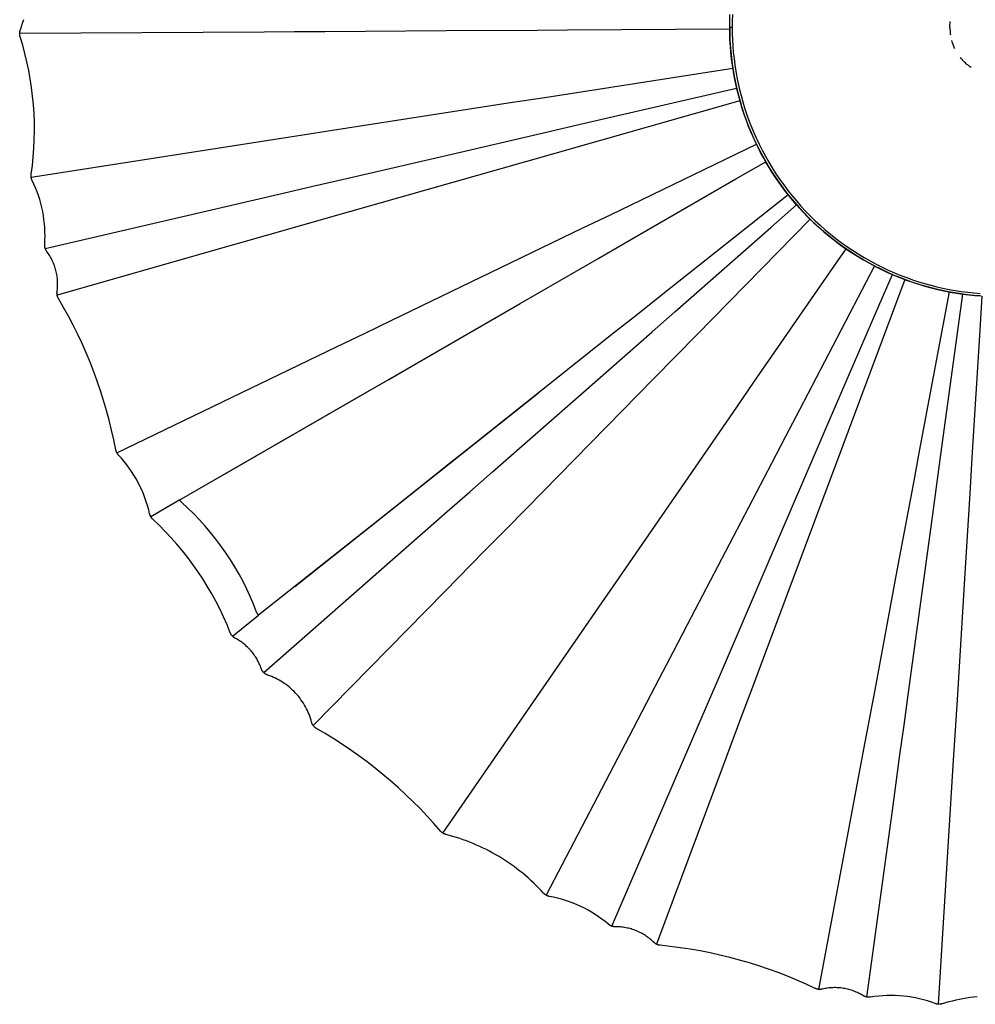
# Model space of a CAD drawing. Header units: millimetres. Extents: x 5000 to 5983, y 0 to 1484.
# Tile 1 of 12: x 5000 to 5195, y 0 to 201. Entities that reach past the tile are written whole.
import ezdxf

# ---------------------------------------------------------------- set-up
doc = ezdxf.new("R2010")
doc.units = ezdxf.units.MM
doc.layers.add('Make2D$Sichtbar$Kurven', color=7, linetype='Continuous', true_color=0x000000)
doc.layers.add('Make2D$Sichtbar$Tangenten', color=7, linetype='Continuous', true_color=0x000000)

msp = doc.modelspace()

# ---------------------------------------------------------------- linework, layer by layer
at = {"layer": 'Make2D$Sichtbar$Kurven', "color": 18, "lineweight": -3, "true_color": 0x000000}
for points in [[(5000.13, 198.97), (5000.37, 199.66), (5000.6, 200.36), (5000.82, 201.06)], [(5144.94, 199.52), (5144.96, 200.81), (5145, 202.11)], [(5000, 198.29), (5000, 198.29), (5049.91, 198.6), (5056.08, 198.63), (5062.27, 198.67), (5087.05, 198.82), (5105.63, 198.94), (5111.83, 198.98), (5144.94, 199.18)], [(5158.6, 163.24), (5157.83, 164.14), (5157.08, 165.05), (5156.35, 165.98), (5155.64, 166.92), (5154.95, 167.88), (5154.29, 168.85), (5153.64, 169.84), (5153.01, 170.84), (5152.41, 171.85), (5151.83, 172.88), (5151.26, 173.91), (5150.73, 174.96), (5150.21, 176.03), (5149.72, 177.1), (5149.25, 178.18), (5148.8, 179.27), (5148.34, 180.48), (5147.9, 181.7), (5147.5, 182.93), (5147.12, 184.17), (5146.78, 185.42), (5146.46, 186.68), (5146.17, 187.94), (5145.92, 189.21), (5145.69, 190.49), (5145.49, 191.77), (5145.32, 193.05), (5145.19, 194.34), (5145.08, 195.63), (5145, 196.93), (5144.96, 198.22), (5144.94, 199.52)], [(5144.94, 199.52), (5144.95, 198.3), (5144.99, 197.07), (5145.06, 195.82), (5145.16, 194.58), (5145.29, 193.32), (5145.45, 192.05), (5145.64, 190.78), (5145.86, 189.51), (5146.11, 188.23), (5146.4, 186.95), (5146.71, 185.67), (5147.06, 184.38), (5147.45, 183.1), (5147.86, 181.82), (5148.32, 180.54), (5148.8, 179.27), (5149.32, 178.01), (5149.88, 176.75), (5150.46, 175.5), (5151.08, 174.26), (5151.74, 173.03), (5152.43, 171.81), (5153.15, 170.61), (5153.91, 169.42), (5154.69, 168.25), (5155.51, 167.1), (5156.36, 165.96), (5157.24, 164.85), (5158.15, 163.76), (5159.09, 162.69), (5160.06, 161.65), (5161.05, 160.63), (5162.07, 159.63), (5163.11, 158.67), (5164.18, 157.73), (5165.27, 156.82), (5166.39, 155.94), (5167.52, 155.09), (5168.67, 154.27), (5169.84, 153.48), (5171.03, 152.73), (5172.23, 152.01), (5173.45, 151.32), (5174.68, 150.66), (5175.92, 150.04), (5177.17, 149.45), (5178.43, 148.9), (5179.7, 148.38), (5180.97, 147.89), (5182.24, 147.44), (5183.52, 147.02), (5184.81, 146.64), (5186.09, 146.29), (5187.37, 145.97), (5188.65, 145.69), (5189.93, 145.44), (5191.21, 145.21), (5192.48, 145.03), (5193.74, 144.87), (5195, 144.74), (5196.25, 144.64)], [(5189.9, 199.46), (5189.9, 199.8), (5189.91, 200.08), (5189.93, 200.37), (5189.96, 200.68)], [(5189.9, 199.46), (5189.9, 199.24), (5189.91, 199.07), (5189.92, 198.89), (5189.93, 198.72), (5189.94, 198.54), (5189.96, 198.36), (5189.98, 198.19), (5190.01, 197.98)], [(5000, 198.29), (5000, 198.33), (5000, 198.37), (5000.01, 198.42), (5000.01, 198.46), (5000.02, 198.5), (5000.02, 198.55), (5000.03, 198.59), (5000.04, 198.63), (5000.05, 198.67), (5000.06, 198.72), (5000.07, 198.76), (5000.08, 198.8), (5000.09, 198.84), (5000.1, 198.88), (5000.12, 198.93), (5000.13, 198.97)], [(5000.1, 197.58), (5000.09, 197.63), (5000.08, 197.67), (5000.06, 197.71), (5000.05, 197.76), (5000.05, 197.8), (5000.04, 197.84), (5000.03, 197.89), (5000.02, 197.93), (5000.02, 197.97), (5000.01, 198.02), (5000.01, 198.06), (5000, 198.11), (5000, 198.15), (5000, 198.2), (5000, 198.24), (5000, 198.29)], [(5002.34, 169.51), (5002.58, 171.27), (5002.76, 173.03), (5002.89, 174.8), (5002.98, 176.58), (5003.01, 178.35), (5002.99, 180.13), (5002.93, 181.9), (5002.81, 183.67), (5002.64, 185.44), (5002.43, 187.2), (5002.16, 188.96), (5001.85, 190.7), (5001.48, 192.44), (5001.07, 194.17), (5000.61, 195.88), (5000.1, 197.58)], [(5079.9, 198.78), (5079.9, 198.78)], [(5190.89, 195.17), (5190.79, 195.39), (5190.71, 195.58), (5190.63, 195.77), (5190.55, 195.96), (5190.48, 196.15), (5190.41, 196.35), (5190.35, 196.54), (5190.28, 196.78)], [(5192.38, 192.92), (5192.22, 193.11), (5192.07, 193.3)], [(5145.59, 191.09), (5112.87, 186.01), (5106.74, 185.06), (5100.62, 184.11), (5063.89, 178.41), (5057.77, 177.46), (5051.68, 176.51), (5040.32, 174.75), (5002.35, 168.85), (5002.35, 168.85)], [(5192.38, 192.92), (5192.41, 192.88), (5192.63, 192.64), (5192.86, 192.41), (5192.89, 192.38)], [(5194.22, 191.28), (5194.02, 191.42), (5193.86, 191.55), (5193.7, 191.67), (5193.54, 191.8), (5193.38, 191.93), (5193.22, 192.07), (5193.07, 192.21), (5192.89, 192.38)], [(5147.04, 184.48), (5109.23, 173.73), (5103.27, 172.03), (5067.53, 161.86), (5061.57, 160.17), (5055.64, 158.48), (5044.59, 155.34), (5007.65, 144.83), (5007.65, 144.83)], [(5081.32, 181.11), (5081.32, 181.11)], [(5019.84, 112.61), (5019.84, 112.61), (5064.81, 134.32), (5070.36, 137), (5075.94, 139.69), (5098.25, 150.46), (5114.99, 158.54), (5120.58, 161.23), (5150.4, 175.63)], [(5032.68, 102.98), (5070, 124.52), (5075.34, 127.6), (5080.7, 130.7), (5102.16, 143.09), (5118.26, 152.38), (5123.63, 155.48), (5146.22, 168.53), (5152.3, 172.04)], [(5083, 172.4), (5083, 172.4)], [(5002.35, 168.85), (5002.34, 168.89), (5002.33, 168.93), (5002.33, 168.97), (5002.33, 169.01), (5002.32, 169.06), (5002.32, 169.1), (5002.32, 169.14), (5002.32, 169.18), (5002.32, 169.22), (5002.32, 169.26), (5002.32, 169.3), (5002.32, 169.34), (5002.33, 169.38), (5002.33, 169.42), (5002.34, 169.47), (5002.34, 169.51)], [(5002.54, 168.24), (5002.52, 168.27), (5002.51, 168.31), (5002.49, 168.35), (5002.48, 168.38), (5002.46, 168.42), (5002.45, 168.46), (5002.43, 168.5), (5002.42, 168.54), (5002.41, 168.57), (5002.4, 168.61), (5002.39, 168.65), (5002.38, 168.69), (5002.37, 168.73), (5002.36, 168.77), (5002.35, 168.81), (5002.35, 168.85)], [(5005.12, 155.15), (5005.16, 156), (5005.18, 156.84), (5005.16, 157.68), (5005.12, 158.52), (5005.06, 159.36), (5004.96, 160.2), (5004.84, 161.04), (5004.69, 161.87), (5004.51, 162.69), (5004.31, 163.51), (5004.08, 164.32), (5003.83, 165.12), (5003.54, 165.92), (5003.23, 166.7), (5002.9, 167.47), (5002.54, 168.24)], [(5156.86, 165.32), (5130.95, 144.74), (5126.1, 140.88), (5121.25, 137.02), (5092.15, 113.91), (5087.31, 110.06), (5082.48, 106.22), (5073.49, 99.08), (5048.77, 79.43)], [(5084.48, 166.68), (5084.47, 166.68)], [(5196.06, 144.65), (5194.77, 144.76), (5193.48, 144.9), (5192.19, 145.07), (5190.91, 145.26), (5189.64, 145.49), (5188.37, 145.75), (5187.1, 146.04), (5185.85, 146.35), (5184.6, 146.7), (5183.36, 147.08), (5182.13, 147.48), (5180.91, 147.91), (5179.7, 148.38), (5178.4, 148.91), (5177.11, 149.48), (5175.84, 150.08), (5174.59, 150.71), (5173.35, 151.37), (5172.13, 152.07), (5170.93, 152.79), (5169.75, 153.55), (5168.58, 154.33), (5167.44, 155.15), (5166.32, 155.99), (5165.22, 156.86), (5164.14, 157.76), (5163.08, 158.69), (5162.05, 159.64), (5161.05, 160.62), (5159.8, 161.91), (5158.6, 163.24)], [(5161.39, 160.29), (5138.21, 136.68), (5133.87, 132.26), (5129.53, 127.84), (5103.5, 101.33), (5099.17, 96.91), (5094.85, 92.52), (5086.81, 84.32), (5059.91, 56.92), (5059.91, 56.92)], [(5005.21, 154.36), (5005.19, 154.41), (5005.18, 154.46), (5005.17, 154.51), (5005.16, 154.56), (5005.15, 154.61), (5005.14, 154.66), (5005.13, 154.7), (5005.12, 154.75), (5005.12, 154.8), (5005.12, 154.85), (5005.11, 154.9), (5005.11, 154.95), (5005.11, 155), (5005.11, 155.05), (5005.11, 155.1), (5005.12, 155.15)], [(5005.54, 153.71), (5005.52, 153.74), (5005.49, 153.78), (5005.46, 153.82), (5005.44, 153.86), (5005.41, 153.9), (5005.39, 153.94), (5005.37, 153.98), (5005.35, 154.02), (5005.33, 154.06), (5005.31, 154.1), (5005.29, 154.14), (5005.27, 154.19), (5005.25, 154.23), (5005.24, 154.27), (5005.22, 154.32), (5005.21, 154.36)], [(5007.64, 145.51), (5007.67, 145.78), (5007.7, 146.05), (5007.72, 146.32), (5007.74, 146.59), (5007.74, 146.86), (5007.75, 147.13), (5007.74, 147.4), (5007.73, 147.68), (5007.71, 147.95), (5007.69, 148.22), (5007.66, 148.48), (5007.62, 148.75), (5007.57, 149.02), (5007.52, 149.29), (5007.47, 149.55), (5007.4, 149.82), (5007.33, 150.08), (5007.25, 150.34), (5007.17, 150.6), (5007.08, 150.85), (5006.99, 151.11), (5006.89, 151.36), (5006.78, 151.61), (5006.66, 151.85), (5006.54, 152.1), (5006.42, 152.34), (5006.29, 152.57), (5006.15, 152.81), (5006.01, 153.04), (5005.86, 153.26), (5005.7, 153.49), (5005.54, 153.71)], [(5086.41, 34.94), (5086.41, 34.94), (5114.75, 76.04), (5118.25, 81.11), (5121.76, 86.21), (5135.83, 106.61), (5146.38, 121.91), (5149.9, 127.01), (5164.71, 148.49), (5168.69, 154.26)], [(5174.48, 150.76), (5159.19, 121.42), (5156.32, 115.92), (5153.46, 110.42), (5136.28, 77.47), (5133.42, 71.98), (5130.57, 66.51), (5125.26, 56.32), (5107.5, 22.26), (5107.5, 22.26), (5107.5, 22.26), (5107.5, 22.26)], [(5180.67, 148), (5169.1, 117.02), (5166.93, 111.21), (5164.76, 105.4), (5151.77, 70.59), (5149.6, 64.79), (5147.45, 59.01), (5143.43, 48.25), (5129.99, 12.26), (5129.99, 12.26)], [(5007.65, 144.83), (5007.64, 144.87), (5007.63, 144.92), (5007.63, 144.96), (5007.62, 145), (5007.62, 145.04), (5007.62, 145.09), (5007.61, 145.13), (5007.61, 145.17), (5007.61, 145.21), (5007.61, 145.26), (5007.61, 145.3), (5007.62, 145.34), (5007.62, 145.38), (5007.62, 145.43), (5007.63, 145.47), (5007.64, 145.51)], [(5007.92, 144.1), (5007.89, 144.14), (5007.87, 144.18), (5007.85, 144.23), (5007.83, 144.27), (5007.81, 144.32), (5007.79, 144.36), (5007.77, 144.41), (5007.75, 144.45), (5007.73, 144.5), (5007.72, 144.54), (5007.7, 144.59), (5007.69, 144.64), (5007.68, 144.68), (5007.67, 144.73), (5007.65, 144.78), (5007.65, 144.83)], [(5163.17, 3.04), (5163.17, 3.04), (5172.34, 52.1), (5173.47, 58.15), (5174.61, 64.24), (5179.16, 88.59), (5182.57, 106.86), (5183.71, 112.95), (5188.51, 138.6), (5189.79, 145.46)], [(5019.64, 113.2), (5019.23, 115.23), (5018.77, 117.26), (5018.27, 119.27), (5017.73, 121.28), (5017.14, 123.27), (5016.51, 125.25), (5015.84, 127.21), (5015.13, 129.16), (5014.37, 131.09), (5013.57, 133.01), (5012.73, 134.91), (5011.85, 136.79), (5010.93, 138.65), (5009.96, 140.49), (5008.96, 142.3), (5007.92, 144.1)], [(5187.59, 0), (5187.59, 0), (5190.66, 49.82), (5191.04, 55.97), (5191.42, 62.15), (5192.95, 86.88), (5194.09, 105.43), (5194.47, 111.62), (5196.08, 137.66), (5196.51, 144.62)], [(5040.89, 107.71), (5095.97, 139.52)], [(5056.17, 85.32), (5105.94, 124.86)], [(5109.74, 120.33), (5109.74, 120.33)], [(5019.84, 112.61), (5019.82, 112.65), (5019.81, 112.68), (5019.79, 112.72), (5019.78, 112.75), (5019.76, 112.79), (5019.75, 112.82), (5019.73, 112.86), (5019.72, 112.9), (5019.71, 112.93), (5019.7, 112.97), (5019.69, 113.01), (5019.68, 113.05), (5019.67, 113.08), (5019.66, 113.12), (5019.65, 113.16), (5019.64, 113.2)], [(5020.19, 112.12), (5020.14, 112.18), (5020.09, 112.23), (5020.04, 112.29), (5020, 112.35), (5019.96, 112.42), (5019.92, 112.48), (5019.88, 112.54), (5019.84, 112.61)], [(5115.83, 113.88), (5115.83, 113.88)], [(5026.53, 100.16), (5026.33, 100.99), (5026.1, 101.82), (5025.84, 102.63), (5025.56, 103.44), (5025.25, 104.24), (5024.91, 105.03), (5024.55, 105.8), (5024.16, 106.56), (5023.75, 107.32), (5023.31, 108.05), (5022.85, 108.77), (5022.36, 109.48), (5021.85, 110.16), (5021.32, 110.83), (5020.76, 111.49), (5020.19, 112.12)], [(5032.68, 102.98), (5026.76, 99.56), (5026.76, 99.56)], [(5131.77, 100.73), (5131.77, 100.73)], [(5026.76, 99.56), (5026.74, 99.59), (5026.72, 99.63), (5026.71, 99.67), (5026.69, 99.7), (5026.67, 99.74), (5026.66, 99.78), (5026.64, 99.81), (5026.63, 99.85), (5026.61, 99.89), (5026.6, 99.93), (5026.59, 99.96), (5026.57, 100), (5026.56, 100.04), (5026.55, 100.08), (5026.54, 100.12), (5026.53, 100.16)], [(5027.17, 99.04), (5027.14, 99.07), (5027.11, 99.1), (5027.08, 99.13), (5027.06, 99.16), (5027.03, 99.19), (5027, 99.22), (5026.97, 99.25), (5026.95, 99.29), (5026.92, 99.32), (5026.9, 99.35), (5026.87, 99.39), (5026.85, 99.42), (5026.83, 99.45), (5026.81, 99.49), (5026.78, 99.52), (5026.76, 99.56)], [(5042.99, 75.87), (5042.32, 77.5), (5041.6, 79.12), (5040.84, 80.72), (5040.04, 82.29), (5039.19, 83.84), (5038.3, 85.37), (5037.36, 86.87), (5036.39, 88.35), (5035.37, 89.79), (5034.31, 91.21), (5033.22, 92.6), (5032.08, 93.95), (5030.91, 95.28), (5029.7, 96.57), (5028.45, 97.82), (5027.17, 99.04)], [(5144.43, 93.1), (5144.43, 93.1)], [(5152.44, 89.3), (5152.44, 89.3)], [(5157.93, 87.09), (5157.93, 87.09)], [(5043.42, 75.18), (5043.42, 75.18), (5048.77, 79.43)], [(5043.42, 75.18), (5043.38, 75.22), (5043.35, 75.26), (5043.32, 75.3), (5043.29, 75.34), (5043.26, 75.38), (5043.23, 75.42), (5043.2, 75.46), (5043.17, 75.5), (5043.15, 75.55), (5043.12, 75.59), (5043.1, 75.64), (5043.07, 75.68), (5043.05, 75.73), (5043.03, 75.77), (5043.01, 75.82), (5042.99, 75.87)], [(5044, 74.74), (5043.96, 74.76), (5043.92, 74.79), (5043.88, 74.81), (5043.84, 74.83), (5043.8, 74.86), (5043.76, 74.88), (5043.73, 74.91), (5043.69, 74.94), (5043.65, 74.97), (5043.62, 74.99), (5043.58, 75.02), (5043.55, 75.05), (5043.52, 75.08), (5043.48, 75.12), (5043.45, 75.15), (5043.42, 75.18)], [(5049.31, 68.55), (5049.22, 68.8), (5049.13, 69.04), (5049.03, 69.29), (5048.92, 69.52), (5048.81, 69.76), (5048.7, 69.99), (5048.57, 70.22), (5048.45, 70.45), (5048.31, 70.68), (5048.18, 70.9), (5048.03, 71.12), (5047.88, 71.33), (5047.73, 71.54), (5047.57, 71.75), (5047.41, 71.95), (5047.24, 72.15), (5047.07, 72.35), (5046.89, 72.54), (5046.71, 72.73), (5046.52, 72.91), (5046.33, 73.09), (5046.14, 73.27), (5045.94, 73.44), (5045.74, 73.6), (5045.53, 73.76), (5045.33, 73.92), (5045.11, 74.07), (5044.9, 74.21), (5044.68, 74.35), (5044.45, 74.49), (5044.23, 74.62), (5044, 74.74)], [(5049.84, 67.72), (5049.8, 67.76), (5049.75, 67.81), (5049.71, 67.85), (5049.67, 67.9), (5049.63, 67.95), (5049.6, 68), (5049.56, 68.05), (5049.53, 68.1), (5049.49, 68.16), (5049.46, 68.21), (5049.43, 68.27), (5049.41, 68.32), (5049.38, 68.38), (5049.35, 68.44), (5049.33, 68.5), (5049.31, 68.55)], [(5050.66, 67.21), (5050.6, 67.23), (5050.55, 67.25), (5050.49, 67.28), (5050.44, 67.3), (5050.38, 67.33), (5050.33, 67.36), (5050.27, 67.39), (5050.22, 67.42), (5050.17, 67.45), (5050.12, 67.48), (5050.07, 67.52), (5050.02, 67.56), (5049.98, 67.59), (5049.93, 67.63), (5049.88, 67.67), (5049.84, 67.72)], [(5059.58, 57.64), (5059.47, 58.04), (5059.34, 58.44), (5059.21, 58.83), (5059.06, 59.22), (5058.9, 59.61), (5058.73, 59.99), (5058.54, 60.36), (5058.35, 60.73), (5058.14, 61.11), (5057.91, 61.48), (5057.67, 61.84), (5057.42, 62.2), (5057.16, 62.55), (5056.89, 62.89), (5056.61, 63.22), (5056.32, 63.54), (5056.02, 63.86), (5055.71, 64.16), (5055.39, 64.45), (5055.06, 64.74), (5054.72, 65.01), (5054.38, 65.27), (5054.02, 65.52), (5053.66, 65.77), (5053.31, 65.99), (5052.94, 66.19), (5052.58, 66.39), (5052.2, 66.58), (5051.83, 66.76), (5051.44, 66.92), (5051.05, 67.07), (5050.66, 67.21)], [(5059.91, 56.92), (5059.89, 56.96), (5059.86, 57.01), (5059.83, 57.05), (5059.81, 57.09), (5059.78, 57.13), (5059.76, 57.18), (5059.73, 57.22), (5059.71, 57.27), (5059.69, 57.31), (5059.67, 57.36), (5059.65, 57.4), (5059.64, 57.45), (5059.62, 57.5), (5059.61, 57.54), (5059.59, 57.59), (5059.58, 57.64)], [(5060.6, 56.31), (5060.55, 56.34), (5060.5, 56.37), (5060.45, 56.4), (5060.4, 56.44), (5060.36, 56.47), (5060.31, 56.51), (5060.27, 56.54), (5060.22, 56.58), (5060.18, 56.62), (5060.14, 56.66), (5060.1, 56.7), (5060.06, 56.74), (5060.02, 56.79), (5059.98, 56.83), (5059.95, 56.88), (5059.91, 56.92)], [(5085.9, 35.37), (5084.54, 36.93), (5083.16, 38.45), (5081.73, 39.95), (5080.28, 41.41), (5078.79, 42.84), (5077.28, 44.24), (5075.73, 45.61), (5074.16, 46.94), (5072.55, 48.24), (5070.92, 49.5), (5069.26, 50.73), (5067.58, 51.92), (5065.87, 53.07), (5064.14, 54.19), (5062.38, 55.27), (5060.6, 56.31)], [(5086.41, 34.94), (5086.37, 34.96), (5086.34, 34.98), (5086.3, 35.01), (5086.27, 35.03), (5086.24, 35.06), (5086.2, 35.08), (5086.17, 35.11), (5086.14, 35.14), (5086.11, 35.16), (5086.08, 35.19), (5086.04, 35.22), (5086.01, 35.25), (5085.99, 35.28), (5085.96, 35.31), (5085.93, 35.34), (5085.9, 35.37)], [(5087.01, 34.68), (5086.97, 34.69), (5086.93, 34.71), (5086.89, 34.72), (5086.85, 34.73), (5086.81, 34.74), (5086.77, 34.76), (5086.74, 34.77), (5086.7, 34.79), (5086.66, 34.8), (5086.62, 34.82), (5086.59, 34.84), (5086.55, 34.86), (5086.52, 34.88), (5086.48, 34.9), (5086.44, 34.92), (5086.41, 34.94)], [(5106.95, 22.69), (5106.45, 23.24), (5105.94, 23.77), (5105.42, 24.29), (5104.89, 24.8), (5104.35, 25.31), (5103.8, 25.8), (5103.24, 26.28), (5102.68, 26.75), (5102.1, 27.22), (5101.52, 27.67), (5100.93, 28.11), (5100.33, 28.54), (5099.72, 28.96), (5099.11, 29.37), (5098.48, 29.76), (5097.86, 30.15), (5097.22, 30.52), (5096.58, 30.89), (5095.93, 31.24), (5095.27, 31.58), (5094.61, 31.9), (5093.95, 32.22), (5093.27, 32.52), (5092.6, 32.81), (5091.91, 33.09), (5091.23, 33.36), (5090.53, 33.61), (5089.84, 33.85), (5089.14, 34.08), (5088.43, 34.29), (5087.72, 34.5), (5087.01, 34.68)], [(5107.5, 22.26), (5107.46, 22.28), (5107.43, 22.3), (5107.39, 22.32), (5107.35, 22.35), (5107.32, 22.37), (5107.28, 22.4), (5107.24, 22.43), (5107.21, 22.45), (5107.17, 22.48), (5107.14, 22.51), (5107.11, 22.54), (5107.07, 22.57), (5107.04, 22.6), (5107.01, 22.63), (5106.98, 22.66), (5106.95, 22.69)], [(5108.16, 22.02), (5108.12, 22.03), (5108.08, 22.04), (5108.04, 22.05), (5107.99, 22.06), (5107.95, 22.07), (5107.91, 22.08), (5107.87, 22.1), (5107.82, 22.11), (5107.78, 22.13), (5107.74, 22.14), (5107.7, 22.16), (5107.66, 22.18), (5107.62, 22.2), (5107.58, 22.21), (5107.54, 22.23), (5107.5, 22.26)], [(5120.17, 16.35), (5119.52, 16.88), (5118.85, 17.39), (5118.17, 17.88), (5117.47, 18.34), (5116.76, 18.79), (5116.03, 19.21), (5115.29, 19.6), (5114.54, 19.97), (5113.77, 20.32), (5113, 20.64), (5112.21, 20.93), (5111.42, 21.2), (5110.62, 21.45), (5109.81, 21.67), (5108.99, 21.86), (5108.16, 22.02)], [(5120.86, 15.95), (5120.82, 15.97), (5120.77, 15.99), (5120.72, 16.01), (5120.68, 16.03), (5120.63, 16.05), (5120.59, 16.07), (5120.54, 16.09), (5120.5, 16.12), (5120.45, 16.14), (5120.41, 16.17), (5120.37, 16.2), (5120.33, 16.23), (5120.29, 16.25), (5120.25, 16.28), (5120.21, 16.32), (5120.17, 16.35)], [(5121.59, 15.83), (5121.54, 15.83), (5121.49, 15.83), (5121.45, 15.84), (5121.4, 15.84), (5121.36, 15.84), (5121.31, 15.85), (5121.27, 15.85), (5121.22, 15.86), (5121.17, 15.87), (5121.13, 15.88), (5121.08, 15.89), (5121.04, 15.9), (5120.99, 15.91), (5120.95, 15.92), (5120.91, 15.94), (5120.86, 15.95)], [(5129.44, 12.66), (5129.24, 12.85), (5129.04, 13.03), (5128.83, 13.21), (5128.62, 13.38), (5128.41, 13.55), (5128.19, 13.71), (5127.97, 13.87), (5127.75, 14.02), (5127.52, 14.16), (5127.29, 14.3), (5127.05, 14.44), (5126.81, 14.57), (5126.57, 14.69), (5126.32, 14.81), (5126.08, 14.92), (5125.83, 15.02), (5125.57, 15.12), (5125.32, 15.21), (5125.06, 15.3), (5124.8, 15.38), (5124.54, 15.45), (5124.28, 15.52), (5124.01, 15.58), (5123.75, 15.64), (5123.48, 15.68), (5123.21, 15.73), (5122.94, 15.76), (5122.67, 15.79), (5122.4, 15.81), (5122.13, 15.82), (5121.86, 15.83), (5121.59, 15.83)], [(5129.99, 12.26), (5129.96, 12.28), (5129.92, 12.3), (5129.88, 12.32), (5129.84, 12.34), (5129.81, 12.37), (5129.77, 12.39), (5129.73, 12.41), (5129.7, 12.44), (5129.66, 12.46), (5129.63, 12.49), (5129.6, 12.52), (5129.56, 12.54), (5129.53, 12.57), (5129.5, 12.6), (5129.47, 12.63), (5129.44, 12.66)], [(5130.74, 12.05), (5130.69, 12.05), (5130.64, 12.06), (5130.6, 12.07), (5130.55, 12.08), (5130.5, 12.09), (5130.45, 12.1), (5130.4, 12.11), (5130.36, 12.12), (5130.31, 12.14), (5130.26, 12.15), (5130.22, 12.17), (5130.17, 12.18), (5130.13, 12.2), (5130.08, 12.22), (5130.04, 12.24), (5129.99, 12.26)], [(5162.42, 3.25), (5160.55, 4.11), (5158.65, 4.94), (5156.74, 5.73), (5154.82, 6.47), (5152.87, 7.17), (5150.92, 7.83), (5148.95, 8.45), (5146.96, 9.02), (5144.97, 9.55), (5142.96, 10.04), (5140.94, 10.49), (5138.92, 10.89), (5136.88, 11.25), (5134.84, 11.56), (5132.79, 11.83), (5130.74, 12.05)], [(5163.17, 3.04), (5163.12, 3.05), (5163.07, 3.05), (5163.02, 3.06), (5162.98, 3.07), (5162.93, 3.08), (5162.88, 3.09), (5162.83, 3.1), (5162.78, 3.11), (5162.74, 3.12), (5162.69, 3.14), (5162.65, 3.15), (5162.6, 3.17), (5162.55, 3.19), (5162.51, 3.21), (5162.46, 3.23), (5162.42, 3.25)], [(5163.85, 3.09), (5163.81, 3.09), (5163.77, 3.08), (5163.72, 3.07), (5163.68, 3.06), (5163.64, 3.06), (5163.6, 3.05), (5163.55, 3.05), (5163.51, 3.04), (5163.47, 3.04), (5163.43, 3.04), (5163.38, 3.04), (5163.34, 3.04), (5163.3, 3.04), (5163.25, 3.04), (5163.21, 3.04), (5163.17, 3.04)], [(5172.21, 1.77), (5171.98, 1.9), (5171.74, 2.04), (5171.5, 2.17), (5171.26, 2.29), (5171.01, 2.4), (5170.77, 2.51), (5170.52, 2.61), (5170.26, 2.71), (5170.01, 2.8), (5169.75, 2.89), (5169.49, 2.96), (5169.23, 3.04), (5168.96, 3.1), (5168.7, 3.16), (5168.43, 3.21), (5168.16, 3.26), (5167.89, 3.3), (5167.62, 3.33), (5167.35, 3.36), (5167.08, 3.38), (5166.81, 3.39), (5166.54, 3.4), (5166.27, 3.4), (5166, 3.39), (5165.73, 3.38), (5165.46, 3.36), (5165.19, 3.33), (5164.92, 3.3), (5164.65, 3.26), (5164.38, 3.21), (5164.12, 3.15), (5163.85, 3.09)], [(5172.89, 1.49), (5172.85, 1.5), (5172.8, 1.51), (5172.76, 1.53), (5172.72, 1.54), (5172.67, 1.55), (5172.63, 1.57), (5172.58, 1.58), (5172.54, 1.6), (5172.5, 1.62), (5172.46, 1.64), (5172.42, 1.66), (5172.37, 1.68), (5172.33, 1.7), (5172.29, 1.72), (5172.25, 1.74), (5172.21, 1.77)], [(5173.69, 1.47), (5173.64, 1.47), (5173.59, 1.46), (5173.54, 1.46), (5173.49, 1.45), (5173.44, 1.45), (5173.39, 1.45), (5173.34, 1.45), (5173.29, 1.45), (5173.24, 1.45), (5173.19, 1.45), (5173.14, 1.46), (5173.09, 1.46), (5173.04, 1.47), (5172.99, 1.47), (5172.94, 1.48), (5172.89, 1.49)], [(5186.9, 0.14), (5186.11, 0.43), (5185.31, 0.68), (5184.51, 0.92), (5183.69, 1.12), (5182.87, 1.3), (5182.05, 1.45), (5181.22, 1.58), (5180.39, 1.67), (5179.55, 1.74), (5178.71, 1.79), (5177.87, 1.8), (5177.03, 1.79), (5176.2, 1.75), (5175.36, 1.69), (5174.53, 1.59), (5173.69, 1.47)], [(5187.59, 0), (5187.55, 0), (5187.5, 0.01), (5187.46, 0.01), (5187.41, 0.02), (5187.37, 0.02), (5187.33, 0.03), (5187.28, 0.03), (5187.24, 0.04), (5187.2, 0.05), (5187.15, 0.06), (5187.11, 0.07), (5187.07, 0.09), (5187.03, 0.1), (5186.99, 0.11), (5186.94, 0.13), (5186.9, 0.14)], [(5188.29, 0.09), (5188.25, 0.08), (5188.2, 0.07), (5188.16, 0.06), (5188.12, 0.05), (5188.07, 0.04), (5188.03, 0.03), (5187.99, 0.02), (5187.94, 0.02), (5187.9, 0.01), (5187.86, 0.01), (5187.81, 0), (5187.77, 0), (5187.72, 0), (5187.68, 0), (5187.63, 0), (5187.59, 0)], [(5195.44, 1.54), (5194.71, 1.45), (5193.99, 1.36), (5193.27, 1.24), (5192.55, 1.12), (5191.83, 0.98), (5191.12, 0.83), (5190.41, 0.66), (5189.7, 0.49), (5188.99, 0.29), (5188.29, 0.09)]]:
    msp.add_lwpolyline(points, dxfattribs=at)
at = {"layer": 'Make2D$Sichtbar$Tangenten', "color": 18, "lineweight": -3, "true_color": 0x000000}
for points in [[(5145.5, 202.08), (5145.45, 200.8), (5145.44, 199.52)], [(5144.94, 199.52), (5144.94, 199.52), (5145.44, 199.52)], [(5145.44, 199.52), (5145.45, 198.23), (5145.5, 196.95), (5145.58, 195.67), (5145.68, 194.39), (5145.82, 193.11), (5145.99, 191.84), (5146.18, 190.57), (5146.41, 189.31), (5146.66, 188.05), (5146.95, 186.8), (5147.26, 185.55), (5147.6, 184.31), (5147.98, 183.08), (5148.38, 181.86), (5148.81, 180.65), (5149.27, 179.46), (5149.79, 178.17), (5150.36, 176.9), (5150.95, 175.64), (5151.58, 174.4), (5152.23, 173.17), (5152.92, 171.96), (5153.64, 170.77), (5154.39, 169.6), (5155.17, 168.44), (5155.98, 167.31), (5156.81, 166.2), (5157.68, 165.11), (5158.57, 164.04), (5159.49, 162.99), (5160.43, 161.97), (5161.4, 160.98), (5162.4, 160.01), (5163.42, 159.06), (5164.46, 158.14), (5165.53, 157.25), (5166.62, 156.39), (5167.73, 155.55), (5168.87, 154.75), (5170.02, 153.97), (5171.19, 153.22), (5172.38, 152.5), (5173.59, 151.81), (5174.82, 151.15), (5176.06, 150.53), (5177.32, 149.93), (5178.59, 149.37), (5179.88, 148.84), (5181.08, 148.38), (5182.29, 147.95), (5183.51, 147.55), (5184.74, 147.18), (5185.97, 146.84), (5187.22, 146.52), (5188.47, 146.24), (5189.73, 145.98), (5190.99, 145.76), (5192.26, 145.56), (5193.54, 145.4), (5194.81, 145.26), (5196.09, 145.15)], [(5005.21, 154.36), (5005.21, 154.36), (5053.81, 165.64), (5059.81, 167.03), (5065.84, 168.43), (5089.97, 174.02), (5108.07, 178.22), (5114.12, 179.62), (5146.36, 187.1)], [(5049.84, 67.72), (5049.84, 67.72), (5087.28, 100.6), (5091.9, 104.66), (5096.55, 108.74), (5115.15, 125.08), (5129.1, 137.33), (5133.75, 141.42), (5153.34, 158.63), (5158.6, 163.24)], [(5120.86, 15.95), (5120.86, 15.95), (5140.59, 61.78), (5143.03, 67.44), (5145.48, 73.12), (5155.27, 95.88), (5162.62, 112.94), (5165.07, 118.64), (5175.39, 142.6), (5178.15, 149.02)], [(5192.47, 145.03), (5188, 112.27), (5187.16, 106.12), (5186.32, 99.99), (5181.3, 63.17), (5180.47, 57.03), (5179.63, 50.93), (5178.08, 39.54), (5172.89, 1.49), (5172.89, 1.49)], [(5048.77, 79.43), (5048.74, 79.47), (5048.71, 79.51), (5048.67, 79.55), (5048.64, 79.59), (5048.61, 79.63), (5048.59, 79.67), (5048.56, 79.71), (5048.53, 79.75), (5048.5, 79.79), (5048.48, 79.83), (5048.46, 79.88), (5048.43, 79.92), (5048.41, 79.97), (5048.39, 80.01), (5048.37, 80.06), (5048.36, 80.1), (5047.74, 81.68), (5047.07, 83.25), (5046.35, 84.8), (5045.59, 86.33), (5044.78, 87.84), (5043.92, 89.32), (5043.02, 90.78), (5042.07, 92.22), (5041.08, 93.62), (5040.05, 94.99), (5038.98, 96.33), (5037.87, 97.64), (5036.73, 98.9), (5035.55, 100.13), (5034.33, 101.33), (5033.09, 102.48), (5033.06, 102.5), (5033.03, 102.53), (5033, 102.56), (5032.97, 102.59), (5032.94, 102.62), (5032.92, 102.65), (5032.89, 102.68), (5032.86, 102.71), (5032.84, 102.74), (5032.81, 102.77), (5032.79, 102.81), (5032.77, 102.84), (5032.75, 102.87), (5032.72, 102.91), (5032.7, 102.94), (5032.68, 102.98)]]:
    msp.add_lwpolyline(points, dxfattribs=at)

doc.saveas('drawing.dxf')
